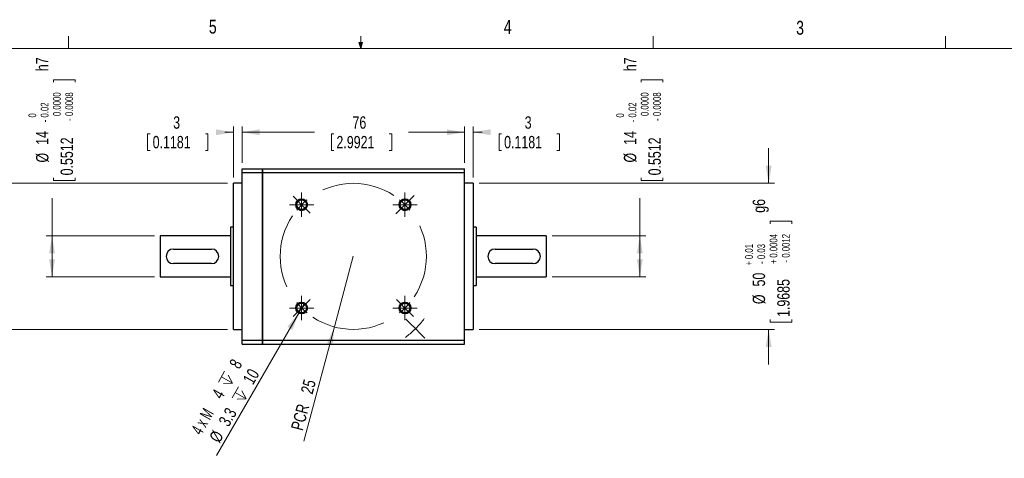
# Model space of a CAD drawing. Header units: millimetres. Extents: x 11 to 421, y 5 to 275.
# Tile 6 of 7: x 158 to 326, y 200 to 275. Entities that reach past the tile are written whole.
import ezdxf

# ---------------------------------------------------------------- set-up
doc = ezdxf.new("R2010")
doc.units = ezdxf.units.MM
doc.linetypes.add('CENTERX2', pattern=[20.32, 12.7, -2.54, 2.54, -2.54])
doc.styles.add('SLDTEXTSTYLE0', font='TXT', dxfattribs={"width": 0.75})
doc.styles.add('SLDTEXTSTYLE4', font='TXT', dxfattribs={"width": 0.65})
doc.dimstyles.new('SLDDIMSTYLE0', dxfattribs={"dimtxt": 2.116667, "dimasz": 3, "dimexe": 0, "dimexo": 0.0625, "dimgap": 0.529167, "dimtad": 2, "dimlfac": 2, "dimrnd": 1e-09, "dimzin": 12, "dimdsep": 46, "dimtxsty": 'SLDTEXTSTYLE0', "dimsah": 1, "dimcen": 0.09, "dimadec": 0, "dimazin": 0, "dimtfac": 1, "dimtmove": 0, "dimatfit": 3, "dimfxl": 1, "dimtolj": 1, "dimtzin": 12, "dimarcsym": 0})
doc.dimstyles.new('SLDDIMSTYLE1', dxfattribs={"dimtxt": 2.116667, "dimasz": 3, "dimexe": 0, "dimexo": 0.0625, "dimgap": 0.529167, "dimtad": 2, "dimlfac": 2, "dimrnd": 1e-09, "dimzin": 12, "dimdsep": 46, "dimtxsty": 'SLDTEXTSTYLE0', "dimsah": 1, "dimcen": 0.09, "dimadec": 0, "dimazin": 0, "dimtfac": 1, "dimtofl": 0, "dimtmove": 0, "dimatfit": 3, "dimfxl": 1, "dimtolj": 1, "dimtzin": 12, "dimarcsym": 0})
doc.dimstyles.new('SLDDIMSTYLE2', dxfattribs={"dimtxt": 2.116667, "dimasz": 3, "dimexe": 0, "dimexo": 0.0625, "dimgap": 0.529167, "dimtad": 0, "dimlfac": 2, "dimrnd": 1e-09, "dimzin": 12, "dimdsep": 46, "dimtxsty": 'SLDTEXTSTYLE0', "dimsah": 1, "dimcen": 0.09, "dimadec": 0, "dimazin": 0, "dimtfac": 1, "dimtofl": 0, "dimtmove": 0, "dimatfit": 3, "dimfxl": 1, "dimtolj": 1, "dimtzin": 12, "dimarcsym": 0})
doc.dimstyles.new('SLDDIMSTYLE3', dxfattribs={"dimtxt": 2.116667, "dimasz": 3, "dimexe": 0, "dimexo": 0.0625, "dimgap": 0.529167, "dimtad": 0, "dimlfac": 2, "dimrnd": 1e-09, "dimzin": 12, "dimdsep": 46, "dimtxsty": 'SLDTEXTSTYLE0', "dimsah": 1, "dimcen": 0.09, "dimadec": 0, "dimazin": 0, "dimtfac": 1, "dimtofl": 0, "dimtmove": 0, "dimatfit": 3, "dimfxl": 1, "dimtolj": 1, "dimtzin": 12, "dimarcsym": 0})
doc.dimstyles.new('SLDDIMSTYLE5', dxfattribs={"dimtxt": 2.116667, "dimasz": 3, "dimexe": 0, "dimexo": 0.0625, "dimgap": 0.529167, "dimtad": 0, "dimlfac": 2, "dimrnd": 1e-09, "dimzin": 12, "dimdsep": 46, "dimtxsty": 'SLDTEXTSTYLE0', "dimsah": 1, "dimcen": 0.09, "dimadec": 0, "dimazin": 0, "dimtol": 1, "dimtp": 0.01, "dimtm": 0.03, "dimtfac": 1, "dimtofl": 0, "dimtmove": 0, "dimatfit": 3, "dimfxl": 1, "dimtolj": 1, "dimarcsym": 0})
doc.dimstyles.new('SLDDIMSTYLE6', dxfattribs={"dimtxt": 2.116667, "dimasz": 3, "dimexe": 0, "dimexo": 0.0625, "dimgap": 0.529167, "dimtad": 0, "dimlfac": 2, "dimrnd": 1e-09, "dimzin": 12, "dimdsep": 46, "dimtxsty": 'SLDTEXTSTYLE0', "dimsah": 1, "dimcen": 0.09, "dimadec": 0, "dimazin": 0, "dimtol": 1, "dimtm": 0.02, "dimtfac": 1.6, "dimtofl": 0, "dimtmove": 0, "dimatfit": 3, "dimfxl": 1, "dimtolj": 1, "dimtzin": 0, "dimarcsym": 0})

# ---------------------------------------------------------------- blocks, each defined once
blk = doc.blocks.new('*D30')
at = {"color": 7, "linetype": 'Continuous', "lineweight": 0}
for p, q in [((195.65, 250.77), (195.65, 257)), ((195.65, 256), (208.04, 256)), ((233.65, 256), (224.1, 256)), ((233.65, 250.77), (233.65, 257)), ((210.91, 255.75), (210.91, 252.89)), ((210.91, 255.75), (211.34, 255.75)), ((221.23, 255.75), (220.8, 255.75)), ((221.23, 255.75), (221.23, 252.89)), ((210.91, 252.89), (211.34, 252.89)), ((221.23, 252.89), (220.8, 252.89))]:
    blk.add_line(p, q, dxfattribs=at)
for points in [[(195.65, 256), (198.65, 255.5), (198.65, 256.5)], [(233.65, 256), (230.65, 256.5), (230.65, 255.5)]]:
    blk.add_solid(points, dxfattribs=at)
at = {"color": 7, "linetype": 'Continuous', "lineweight": 0, "char_height": 2.117, "attachment_point": 1, "style": 'SLDTEXTSTYLE0'}
for s, insert in [('76', (214.51, 258.73)), ('2.9921', (211.77, 255.37))]:
    blk.add_mtext(s, dxfattribs=dict(at, insert=insert))
blk = doc.blocks.new('*D31')
at = {"color": 7, "linetype": 'Continuous', "lineweight": 0}
for p, q in [((144.65, 247.27), (144.65, 253.27)), ((193.15, 247.27), (143.65, 247.27)), ((144.9, 240.77), (148.6, 240.77)), ((144.9, 240.77), (144.9, 240.34)), ((148.6, 240.77), (148.6, 240.34)), ((144.9, 223.53), (144.9, 223.96)), ((148.6, 223.53), (148.6, 223.96)), ((193.15, 222.27), (143.65, 222.27)), ((144.65, 222.27), (144.65, 216.27)), ((144.9, 223.53), (148.6, 223.53))]:
    blk.add_line(p, q, dxfattribs=at)
for points in [[(144.65, 247.27), (145.15, 250.27), (144.15, 250.27)], [(144.65, 222.27), (144.15, 219.27), (145.15, 219.27)]]:
    blk.add_solid(points, dxfattribs=at)
at = {"color": 7, "linetype": 'Continuous', "lineweight": 0, "attachment_point": 1, "rotation": 90, "style": 'SLDTEXTSTYLE0'}
for s, insert, char_height in [(' g6', (141.92, 241.63), 2.117), ('0.0004', (144.82, 234.54), 1.323), ('0.0012', (146.92, 234.54), 1.323), ('0.01', (140.62, 234.29), 1.323), ('0.03', (142.72, 234.29), 1.323), ('+', (140.62, 233.22), 1.32), ('+', (144.82, 233.47), 1.32), ('-', (146.92, 233.71), 1.32), ('50', (141.92, 229.61), 2.117), ('-', (142.72, 233.47), 1.32), ('1.9685', (146.12, 224.39), 2.117), ('%%c', (141.92, 226.59), 2.117)]:
    blk.add_mtext(s, dxfattribs=dict(at, insert=insert, char_height=char_height))
blk = doc.blocks.new('*D32')
at = {"color": 7, "linetype": 'Continuous', "lineweight": 0}
for p, q in [((163.38, 265), (167.08, 265)), ((163.38, 265), (163.38, 264.57)), ((167.08, 265), (167.08, 264.57)), ((163.38, 247.76), (163.38, 248.19)), ((163.38, 247.76), (167.08, 247.76)), ((167.08, 247.76), (167.08, 248.19)), ((163.13, 238.27), (163.13, 244.71)), ((180.65, 238.27), (162.13, 238.27)), ((163.13, 231.27), (163.13, 238.27)), ((180.65, 231.27), (162.13, 231.27))]:
    blk.add_line(p, q, dxfattribs=at)
for points in [[(163.13, 238.27), (162.63, 235.27), (163.63, 235.27)], [(163.13, 231.27), (163.63, 234.27), (162.63, 234.27)]]:
    blk.add_solid(points, dxfattribs=at)
at = {"color": 7, "linetype": 'Continuous', "lineweight": 0, "attachment_point": 1, "rotation": 90, "style": 'SLDTEXTSTYLE0'}
for s, insert, char_height in [(' h7', (160.4, 265.86), 2.117), ('0.0000', (163.3, 258.77), 1.323), ('0.0008', (165.4, 258.77), 1.323), ('0.02', (161.2, 258.52), 1.323), ('0', (159.1, 258.52), 1.32), ('-', (161.2, 257.7), 1.32), ('-', (165.4, 257.94), 1.32), ('14', (160.4, 253.84), 2.117), ('0.5512', (164.6, 248.62), 2.117), ('%%c', (160.4, 250.82), 2.117)]:
    blk.add_mtext(s, dxfattribs=dict(at, insert=insert, char_height=char_height))
blk = doc.blocks.new('SW_SYMBOL_HOLE_DEPTH')
at = {"color": 0, "linetype": 'Continuous', "lineweight": 0}
for p, q in [((0, 875), (800, 875)), ((400, 875), (400, 75)), ((100, 555), (400, 75)), ((700, 555), (400, 75))]:
    blk.add_line(p, q, dxfattribs=at)
blk = doc.blocks.new('*D33')
at = {"color": 7, "linetype": 'Continuous', "lineweight": 0}
for q in [(206.31, 226.79), (191.24, 200.69)]:
    blk.add_line((205.31, 225.06), q, dxfattribs=at)
blk.add_solid([(205.31, 225.06), (203.38, 222.71), (204.24, 222.21)], dxfattribs=at)
at = {"color": 7, "linetype": 'Continuous', "lineweight": 0, "xscale": 0.0027037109, "yscale": 0.0027037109, "zscale": 0.0027037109, "rotation": 60}
for p in [(193.62, 212.04), (195.96, 209.36)]:
    blk.add_blockref('SW_SYMBOL_HOLE_DEPTH', p, dxfattribs=at)
at = {"color": 7, "linetype": 'Continuous', "lineweight": 0, "attachment_point": 1, "rotation": 60}
for s, insert, char_height, style in [(' 8', (193.03, 215.88), 2.117, 'SLDTEXTSTYLE0'), (' 10', (195.36, 213.2), 2.117, 'SLDTEXTSTYLE0'), ('4', (190.34, 211.23), 2.12, 'SLDTEXTSTYLE0'), ('4 x M', (186.81, 205.1), 2.117, 'SLDTEXTSTYLE4'), ('3.3 ', (191.5, 206.52), 2.117, 'SLDTEXTSTYLE0'), ('%%c', (189.91, 203.75), 2.117, 'SLDTEXTSTYLE0')]:
    blk.add_mtext(s, dxfattribs=dict(at, insert=insert, char_height=char_height, style=style))
blk = doc.blocks.new('*D34')
at = {"color": 7, "linetype": 'Continuous', "lineweight": 0}
for q in [(214.65, 234.77), (206.17, 203.13)]:
    blk.add_line((211.41, 222.69), q, dxfattribs=at)
blk.add_solid([(211.41, 222.69), (210.16, 219.92), (211.12, 219.66)], dxfattribs=at)
at = {"color": 7, "linetype": 'Continuous', "lineweight": 0, "char_height": 2.117, "attachment_point": 1, "rotation": 75, "style": 'SLDTEXTSTYLE0'}
for s, insert in [('25', (205.62, 211.6)), ('PCR ', (203.95, 205.36))]:
    blk.add_mtext(s, dxfattribs=dict(at, insert=insert))
blk = doc.blocks.new('*D35')
at = {"color": 7, "linetype": 'Continuous', "lineweight": 0}
for p, q in [((194.15, 256), (192.67, 256)), ((194.15, 248.27), (194.15, 257)), ((195.65, 250.77), (195.65, 257)), ((195.65, 256), (201.65, 256)), ((179.48, 255.75), (179.48, 252.89)), ((179.48, 255.75), (179.91, 255.75)), ((189.79, 255.75), (189.36, 255.75)), ((189.79, 255.75), (189.79, 252.89)), ((179.48, 252.89), (179.91, 252.89)), ((189.79, 252.89), (189.36, 252.89))]:
    blk.add_line(p, q, dxfattribs=at)
for points in [[(194.15, 256), (191.15, 256.5), (191.15, 255.5)], [(195.65, 256), (198.65, 255.5), (198.65, 256.5)]]:
    blk.add_solid(points, dxfattribs=at)
at = {"color": 7, "linetype": 'Continuous', "lineweight": 0, "attachment_point": 1, "style": 'SLDTEXTSTYLE0'}
for s, insert, char_height in [('3', (183.85, 258.73), 2.12), ('0.1181', (180.34, 255.37), 2.117)]:
    blk.add_mtext(s, dxfattribs=dict(at, insert=insert, char_height=char_height))
blk = doc.blocks.new('*D36')
at = {"color": 7, "linetype": 'Continuous', "lineweight": 0}
for p, q in [((233.65, 256), (227.65, 256)), ((233.65, 250.77), (233.65, 257)), ((235.15, 248.27), (235.15, 257)), ((235.15, 256), (236.71, 256)), ((239.59, 255.75), (239.59, 252.89)), ((239.59, 255.75), (240.01, 255.75)), ((249.9, 255.75), (249.47, 255.75)), ((249.9, 255.75), (249.9, 252.89)), ((239.59, 252.89), (240.01, 252.89)), ((249.9, 252.89), (249.47, 252.89))]:
    blk.add_line(p, q, dxfattribs=at)
for points in [[(233.65, 256), (230.65, 256.5), (230.65, 255.5)], [(235.15, 256), (238.15, 255.5), (238.15, 256.5)]]:
    blk.add_solid(points, dxfattribs=at)
at = {"color": 7, "linetype": 'Continuous', "lineweight": 0, "attachment_point": 1, "style": 'SLDTEXTSTYLE0'}
for s, insert, char_height in [('3', (243.96, 258.73), 2.12), ('0.1181', (240.44, 255.37), 2.117)]:
    blk.add_mtext(s, dxfattribs=dict(at, insert=insert, char_height=char_height))
blk = doc.blocks.new('*D37')
at = {"color": 7, "linetype": 'Continuous', "lineweight": 0}
for p, q in [((263.9, 265), (267.6, 265)), ((263.9, 265), (263.9, 264.57)), ((267.6, 265), (267.6, 264.57)), ((263.9, 247.76), (263.9, 248.19)), ((263.9, 247.76), (267.6, 247.76)), ((267.6, 247.76), (267.6, 248.19)), ((263.65, 238.27), (263.65, 244.71)), ((248.65, 238.27), (264.65, 238.27)), ((263.65, 231.27), (263.65, 238.27)), ((248.65, 231.27), (264.65, 231.27))]:
    blk.add_line(p, q, dxfattribs=at)
for points in [[(263.65, 238.27), (263.15, 235.27), (264.15, 235.27)], [(263.65, 231.27), (264.15, 234.27), (263.15, 234.27)]]:
    blk.add_solid(points, dxfattribs=at)
at = {"color": 7, "linetype": 'Continuous', "lineweight": 0, "attachment_point": 1, "rotation": 90, "style": 'SLDTEXTSTYLE0'}
for s, insert, char_height in [(' h7', (260.92, 265.86), 2.117), ('0.0000', (263.82, 258.77), 1.323), ('0.0008', (265.92, 258.77), 1.323), ('0.02', (261.72, 258.52), 1.323), ('0', (259.62, 258.52), 1.32), ('-', (261.72, 257.7), 1.32), ('-', (265.92, 257.94), 1.32), ('14', (260.92, 253.84), 2.117), ('0.5512', (265.12, 248.62), 2.117), ('%%c', (260.92, 250.82), 2.117)]:
    blk.add_mtext(s, dxfattribs=dict(at, insert=insert, char_height=char_height))
blk = doc.blocks.new('*D38')
at = {"color": 7, "linetype": 'Continuous', "lineweight": 0}
for p, q in [((285.68, 247.27), (285.68, 253.27)), ((236.15, 247.27), (286.68, 247.27)), ((285.93, 240.77), (289.63, 240.77)), ((285.93, 240.77), (285.93, 240.34)), ((289.63, 240.77), (289.63, 240.34)), ((285.93, 223.53), (285.93, 223.96)), ((289.63, 223.53), (289.63, 223.96)), ((236.15, 222.27), (286.68, 222.27)), ((285.68, 222.27), (285.68, 216.27)), ((285.93, 223.53), (289.63, 223.53))]:
    blk.add_line(p, q, dxfattribs=at)
for points in [[(285.68, 247.27), (286.18, 250.27), (285.18, 250.27)], [(285.68, 222.27), (285.18, 219.27), (286.18, 219.27)]]:
    blk.add_solid(points, dxfattribs=at)
at = {"color": 7, "linetype": 'Continuous', "lineweight": 0, "attachment_point": 1, "rotation": 90, "style": 'SLDTEXTSTYLE0'}
for s, insert, char_height in [(' g6', (282.95, 241.63), 2.117), ('0.0004', (285.85, 234.54), 1.323), ('0.0012', (287.95, 234.54), 1.323), ('0.01', (281.65, 234.29), 1.323), ('0.03', (283.75, 234.29), 1.323), ('+', (281.65, 233.22), 1.32), ('+', (285.85, 233.47), 1.32), ('-', (287.95, 233.71), 1.32), ('50', (282.95, 229.61), 2.117), ('-', (283.75, 233.47), 1.32), ('1.9685', (287.15, 224.39), 2.117), ('%%c', (282.95, 226.59), 2.117)]:
    blk.add_mtext(s, dxfattribs=dict(at, insert=insert, char_height=char_height))
blk = doc.blocks.new('SW_CENTERMARKSYMBOL_7')
at = {"color": 0, "linetype": 'Continuous', "lineweight": 0}
for p, q in [((-0.88, 0.88), (-1.63, 1.63)), ((0, 0), (-0.88, 0.88)), ((0, 0), (0.88, -0.88)), ((0.88, -0.88), (1.63, -1.63))]:
    blk.add_line(p, q, dxfattribs=at)
for start, end in [(319.0926, 322.5303), (310.9074, 315), (315, 319.0926), (307.4697, 310.9074)]:
    blk.add_arc((-12.37, 12.37), 17.5, start, end, dxfattribs=at)
blk = doc.blocks.new('SW_CENTERMARKSYMBOL_8')
at = {"color": 0, "linetype": 'Continuous', "lineweight": 0}
for p, q in [((0, 1.25), (0, 2.075)), ((-1.25, 0), (-2.075, 0)), ((0, 0), (-1.25, 0)), ((0, 0), (0, 1.25)), ((0, 0), (0, -1.25)), ((0, 0), (1.25, 0)), ((1.25, 0), (2.075, 0)), ((0, -1.25), (0, -2.075))]:
    blk.add_line(p, q, dxfattribs=at)
blk = doc.blocks.new('SW_CENTERMARKSYMBOL_9')
at = {"color": 0, "linetype": 'Continuous', "lineweight": 0}
for p, q in [((0, 1.25), (0, 2.075)), ((-1.25, 0), (-2.075, 0)), ((0, 0), (-1.25, 0)), ((0, 0), (0, 1.25)), ((0, 0), (0, -1.25)), ((0, 0), (1.25, 0)), ((1.25, 0), (2.075, 0)), ((0, -1.25), (0, -2.075))]:
    blk.add_line(p, q, dxfattribs=at)
blk = doc.blocks.new('SW_CENTERMARKSYMBOL_10')
at = {"color": 0, "linetype": 'Continuous', "lineweight": 0}
for p, q in [((0, 1.25), (0, 2.075)), ((-1.25, 0), (-2.075, 0)), ((0, 0), (-1.25, 0)), ((0, 0), (0, 1.25)), ((0, 0), (0, -1.25)), ((0, 0), (1.25, 0)), ((1.25, 0), (2.075, 0)), ((0, -1.25), (0, -2.075))]:
    blk.add_line(p, q, dxfattribs=at)
blk = doc.blocks.new('SW_CENTERMARKSYMBOL_11')
at = {"color": 0, "linetype": 'Continuous', "lineweight": 0}
for p, q in [((0, 1.25), (0, 2.075)), ((-1.25, 0), (-2.075, 0)), ((0, 0), (-1.25, 0)), ((0, 0), (0, 1.25)), ((0, 0), (0, -1.25)), ((0, 0), (1.25, 0)), ((1.25, 0), (2.075, 0)), ((0, -1.25), (0, -2.075))]:
    blk.add_line(p, q, dxfattribs=at)
blk = doc.blocks.new('SW_CENTERMARKSYMBOL_12')
at = {"color": 0, "linetype": 'Continuous', "lineweight": 0}
for p, q in [((-0.88, 18.56), (-1.47, 19.14)), ((0, 17.68), (-0.88, 18.56)), ((17.68, 17.68), (18.56, 18.56)), ((18.56, 18.56), (19.27, 19.27)), ((0, 17.68), (0.88, 16.79)), ((17.68, 17.68), (16.79, 16.79)), ((0.88, 16.79), (1.47, 16.21)), ((16.79, 16.79), (16.09, 16.09)), ((0, 0), (-0.88, -0.88)), ((0, 0), (0.88, 0.88)), ((0.88, 0.88), (1.47, 1.47)), ((16.79, 0.88), (16.21, 1.47)), ((17.68, 0), (16.79, 0.88)), ((17.68, 0), (18.56, -0.88)), ((-0.88, -0.88), (-1.47, -1.47)), ((18.56, -0.88), (19.14, -1.47))]:
    blk.add_line(p, q, dxfattribs=at)
at = {"color": 0, "linetype": 'CENTERX2', "lineweight": 0}
for start, end in [(56.4592, 123.5408), (146.4592, 213.5408), (326.4592, 33.5408), (236.4592, 303.5408)]:
    blk.add_arc((8.84, 8.84), 12.5, start, end, dxfattribs=at)
at = {"color": 0, "linetype": 'Continuous', "lineweight": 0}
for start, end in [(135, 140.7296), (129.2704, 135), (45, 50.7296), (39.2704, 45), (219.2704, 225), (315, 320.7296), (225, 230.7296), (309.2704, 315)]:
    blk.add_arc((8.84, 8.84), 12.5, start, end, dxfattribs=at)

msp = doc.modelspace()

# ---------------------------------------------------------------- linework, layer by layer
at = {"color": 7, "linetype": 'Continuous', "lineweight": 0}
for p, q in [((165.9192, 270.3087), (165.9192, 272.4626)), ((215.9254, 270.3087), (215.5889, 271.3737)), ((216.2443, 271.3737), (215.5889, 271.3737)), ((215.7467, 271.3737), (215.9254, 270.3087)), ((215.9254, 270.3087), (215.9254, 272.4626)), ((215.9254, 270.3087), (216.2443, 271.3737)), ((216.0501, 271.3737), (215.9254, 270.3087)), ((265.9317, 270.3087), (265.9317, 272.4626)), ((315.9379, 270.3087), (315.9379, 272.4626)), ((15.9068, 270.3087), (415.9568, 270.3087))]:
    msp.add_line(p, q, dxfattribs=at)
at = {"color": 7, "linetype": 'Continuous', "lineweight": 30}
for p, q in [((195.6498, 249.7657), (199.1498, 249.7657)), ((195.6498, 249.1032), (195.6498, 249.7657)), ((199.1498, 249.7657), (233.6498, 249.7657)), ((199.1498, 249.7657), (199.1498, 249.1032)), ((199.1498, 249.1032), (199.1498, 249.7657)), ((233.6498, 249.1032), (233.6498, 249.7657)), ((195.6498, 249.1032), (199.1498, 249.1032)), ((195.6498, 220.4283), (195.6498, 249.1032)), ((199.1498, 249.1032), (233.6498, 249.1032)), ((199.1498, 249.1032), (199.1498, 220.4283)), ((199.1498, 220.4283), (199.1498, 249.1032)), ((233.6498, 220.4283), (233.6498, 249.1032)), ((194.1498, 222.2657), (194.1498, 247.2657)), ((235.1498, 247.2657), (235.1498, 222.2657)), ((193.6498, 239.7657), (193.6498, 229.7657)), ((235.6498, 239.7657), (235.6498, 229.7657)), ((181.6498, 238.2657), (181.6498, 231.2657)), ((247.6498, 238.2657), (247.6498, 231.2657)), ((183.8998, 236.0157), (190.3998, 236.0157)), ((238.8998, 236.0157), (245.3998, 236.0157)), ((190.3998, 233.5157), (183.8998, 233.5157)), ((245.3998, 233.5157), (238.8998, 233.5157)), ((195.6498, 220.4283), (199.1498, 220.4283)), ((195.6498, 219.7657), (195.6498, 220.4283)), ((195.6498, 219.7657), (199.1498, 219.7657)), ((199.1498, 220.4283), (233.6498, 220.4283)), ((199.1498, 220.4283), (199.1498, 219.7657)), ((199.1498, 219.7657), (199.1498, 220.4283)), ((199.1498, 219.7657), (233.6498, 219.7657)), ((233.6498, 219.7657), (233.6498, 220.4283))]:
    msp.add_line(p, q, dxfattribs=at)
for centre, radius in [((205.811, 243.6045), 1), ((205.811, 243.6045), 0.825), ((223.4887, 243.6045), 1), ((223.4887, 243.6045), 0.825), ((205.811, 225.9269), 1), ((205.811, 225.9269), 0.825), ((223.4887, 225.9269), 1), ((223.4887, 225.9269), 0.825)]:
    msp.add_circle(centre, radius, dxfattribs=at)
at = {"color": 7, "linetype": 'Continuous', "lineweight": 0}
for centre in [(205.811, 243.6045), (223.4887, 243.6045), (205.811, 225.9269), (223.4887, 225.9269)]:
    msp.add_arc(centre, 1, 75, 345, dxfattribs=at)
at = {"color": 7, "linetype": 'Continuous', "lineweight": 30}
for centre, start, end in [((183.8998, 234.7657), 90, 270), ((190.3998, 234.7657), 270, 90), ((238.8998, 234.7657), 90, 270), ((245.3998, 234.7657), 270, 90)]:
    msp.add_arc(centre, 1.25, start, end, dxfattribs=at)
for points in [[(195.6498, 247.2657), (194.1498, 247.2657)], [(235.1498, 247.2657), (233.6498, 247.2657)], [(194.1498, 239.7657), (193.6498, 239.7657)], [(235.6498, 239.7657), (235.1498, 239.7657)], [(193.6498, 238.2657), (181.6498, 238.2657)], [(247.6498, 238.2657), (235.6498, 238.2657)], [(181.6498, 231.2657), (193.6498, 231.2657)], [(235.6498, 231.2657), (247.6498, 231.2657)], [(193.6498, 229.7657), (194.1498, 229.7657)], [(235.1498, 229.7657), (235.6498, 229.7657)], [(194.1498, 222.2657), (195.6498, 222.2657)], [(233.6498, 222.2657), (235.1498, 222.2657)]]:
    msp.add_open_spline(points, degree=1, dxfattribs=at)

# ---------------------------------------------------------------- block references
at = {"color": 7, "linetype": 'Continuous', "lineweight": 0}
for name, p in [('SW_CENTERMARKSYMBOL_12', (205.811, 225.9269)), ('SW_CENTERMARKSYMBOL_8', (205.811, 243.6045)), ('SW_CENTERMARKSYMBOL_11', (223.4887, 243.6045)), ('SW_CENTERMARKSYMBOL_9', (205.811, 225.9269)), ('SW_CENTERMARKSYMBOL_10', (223.4887, 225.9269)), ('SW_CENTERMARKSYMBOL_7', (225.2742, 222.3913))]:
    msp.add_blockref(name, p, dxfattribs=at)

# ---------------------------------------------------------------- texts
at = {"color": 7, "linetype": 'Continuous', "lineweight": 0, "char_height": 2.3813, "attachment_point": 1, "style": 'SLDTEXTSTYLE0'}
for s, insert in [('5', (189.9588, 275.267)), ('4', (240.3932, 275.2257)), ('3', (290.3913, 275.0699))]:
    msp.add_mtext(s, dxfattribs=dict(at, insert=insert))

# ---------------------------------------------------------------- dimensions: what is measured, and where the dimension line sits
at = {"color": 7, "linetype": 'Continuous', "lineweight": 0}
for base, p1, p2, text, dimstyle, picture, middle in [((163.1288, 238.2657), (181.6498, 231.2657), (181.6498, 238.2657), '%%c<> h7', 'SLDDIMSTYLE6', '*D32', (163.1288, 258.2392)), ((263.6498, 238.2657), (247.6498, 231.2657), (247.6498, 238.2657), '%%c<> h7', 'SLDDIMSTYLE6', '*D37', (263.6498, 258.2392)), ((144.6517, 222.2657), (194.1498, 247.2657), (194.1498, 222.2657), '%%c<> g6', 'SLDDIMSTYLE5', '*D31', (144.6517, 234.0985)), ((285.6783, 247.2657), (235.1498, 222.2657), (235.1498, 247.2657), '%%c<> g6', 'SLDDIMSTYLE5', '*D38', (285.6783, 234.0985))]:
    dim = msp.add_linear_dim(base=base, p1=p1, p2=p2, angle=90, text=text, dimstyle=dimstyle, dxfattribs=at)
    dim.commit()
    dim.dimension.update_dxf_attribs({"geometry": picture, "text_midpoint": middle, "dimtype": 160})
for base, p1, p2, dimstyle, picture, middle in [((195.6498, 256.0034), (194.1498, 247.2657), (195.6498, 249.7657), 'SLDDIMSTYLE2', '*D35', (184.6341, 256.0034)), ((233.6498, 256.0034), (195.6498, 249.7657), (233.6498, 249.7657), 'SLDDIMSTYLE3', '*D30', (216.0713, 256.0034)), ((233.6498, 256.0034), (235.1498, 247.2657), (233.6498, 249.7657), 'SLDDIMSTYLE2', '*D36', (244.742, 256.0034))]:
    dim = msp.add_linear_dim(base=base, p1=p1, p2=p2, dimstyle=dimstyle, dxfattribs=at)
    dim.commit()
    dim.dimension.update_dxf_attribs({"geometry": picture, "text_midpoint": middle, "dimtype": 160})
dim = msp.add_radius_dim(center=(214.6498, 234.7657), mpoint=(211.4146, 222.6916), text='PCR <>', dimstyle='SLDDIMSTYLE1', dxfattribs=at)
dim.commit()
dim.dimension.update_dxf_attribs({"geometry": '*D34', "text_midpoint": (207.8084, 209.2331), "dimtype": 164})
dim = msp.add_diameter_dim_2p(p1=(206.311, 226.7929), p2=(205.311, 225.0609), text='4 x M<> {\\fGDT;x} 8\\P%%c3.3 {\\fGDT;x} 10', dimstyle='SLDDIMSTYLE0', override={"dimpost": '<>'}, dxfattribs=at)
dim.commit()
dim.dimension.update_dxf_attribs({"geometry": '*D33', "text_midpoint": (195.6018, 208.244), "dimtype": 163})

doc.saveas('drawing.dxf')
